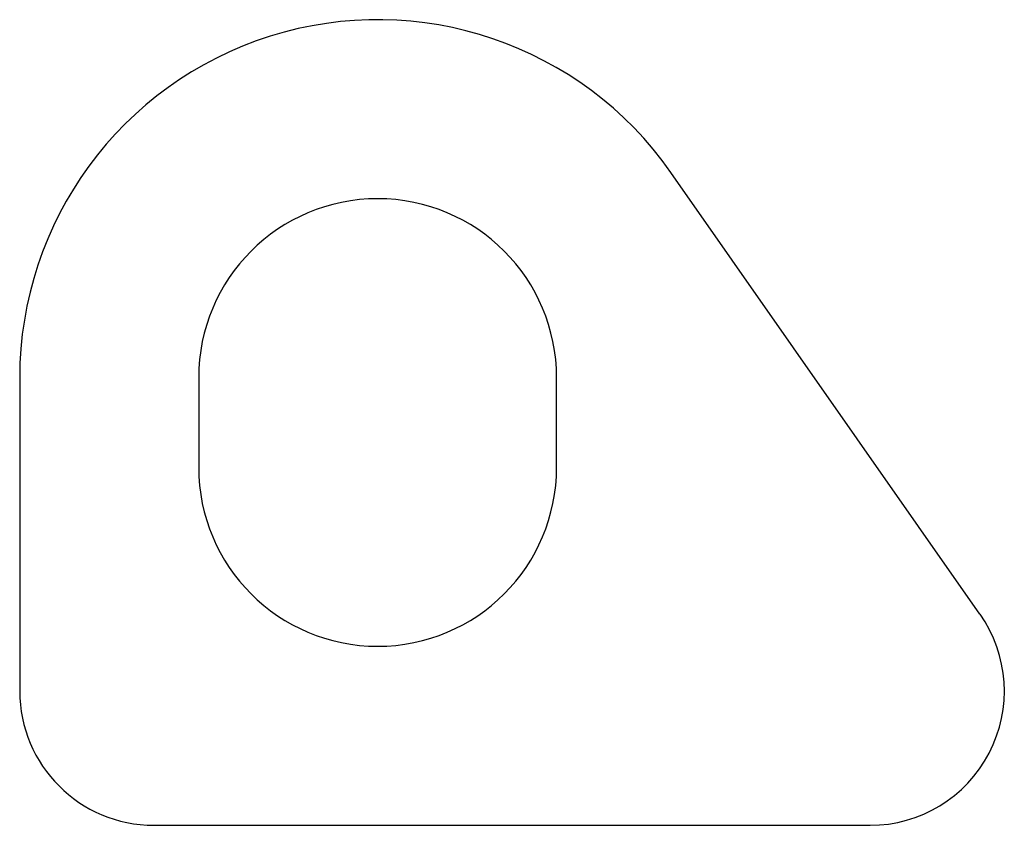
# Model space of a CAD drawing. Header units: millimetres. Extents: x 0 to 110, y 0 to 90.
import ezdxf

# ---------------------------------------------------------------- set-up
doc = ezdxf.new("R2010")
doc.units = ezdxf.units.MM
doc.linetypes.add('SLD-Sürekli', pattern=[0])

msp = doc.modelspace()

# ---------------------------------------------------------------- linework, layer by layer
at = {"color": 7, "linetype": 'SLD-Sürekli', "lineweight": 25}
for p, q in [((107.71, 24), (73.17, 73.34)), ((0.4, 50.4), (0.4, 15.4)), ((20.4, 50.4), (20.4, 40.4)), ((60.4, 40.4), (60.4, 50.4)), ((15.4, 0.4), (95.43, 0.4))]:
    msp.add_line(p, q, dxfattribs=at)
for centre, radius, start, end in [((40.4, 50.4), 40, 35, 180), ((40.4, 50.4), 20, 0, 180), ((40.4, 40.4), 20, 180, 0), ((95.43, 15.4), 15, 270, 35), ((15.4, 15.4), 15, 180, 270)]:
    msp.add_arc(centre, radius, start, end, dxfattribs=at)

doc.saveas('drawing.dxf')
